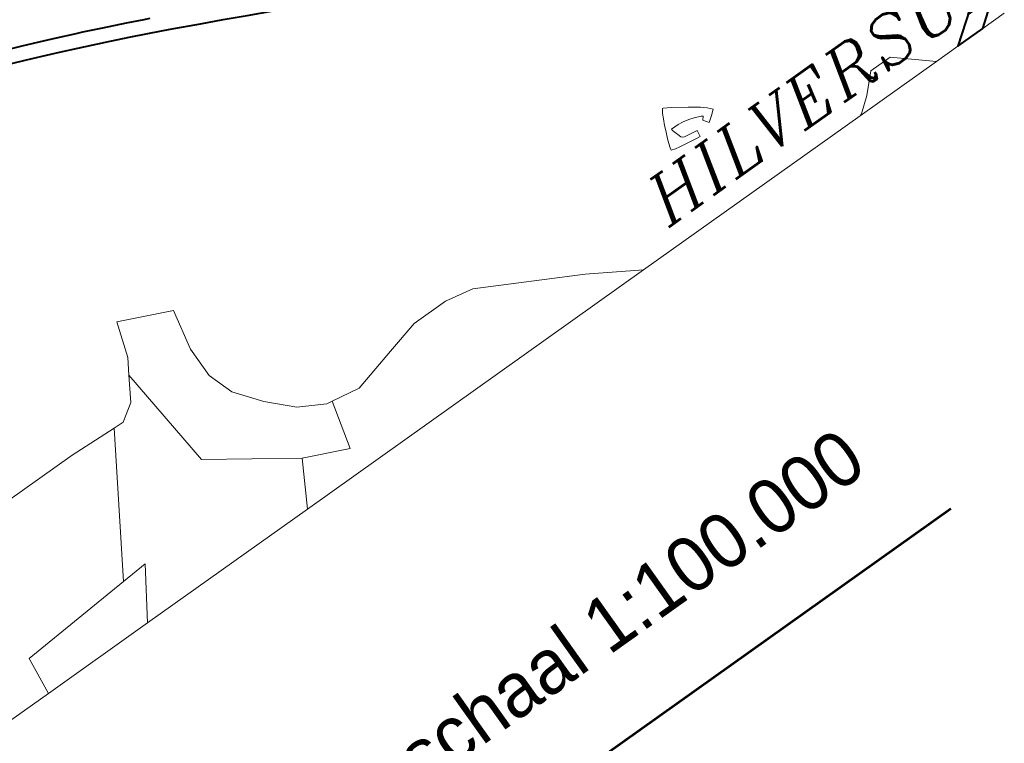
# Model space of a CAD drawing. Header units: metres. Extents: x 148316 to 148653, y 486436 to 486744.
# Tile 72 of 87: x 148558 to 148568, y 486707 to 486714. Entities that reach past the tile are written whole.
import ezdxf
from ezdxf.enums import TextEntityAlignment as Align

# ---------------------------------------------------------------- set-up
doc = ezdxf.new("R2010")
doc.units = ezdxf.units.M
doc.header["$MEASUREMENT"] = 0
for name, color, linetype, lineweight in [('WVB-pen-brm-dik 018', 6, 'Continuous', 13), ('WVB-pen-dik 035', 1, 'Continuous', 40), ('WVB-pen-dik 050', 1, 'Continuous', 53), ('WVB-raster-60%', 253, 'Continuous', 30), ('WVB-tekst-dik 035', 1, 'Continuous', 40)]:
    doc.layers.add(name, color=color, linetype=linetype, lineweight=lineweight)
doc.styles.add('1 200   cursief   0.18', font='ITALICS.shx', dxfattribs={"height": 0.36})
doc.styles.add('Style-WORKING', font='WORKING.shx')

# ---------------------------------------------------------------- blocks, each defined once
blk = doc.blocks.new('INZET')
at = {"layer": 'WVB-pen-brm-dik 018'}
for p, q in [((-0.06872, -0.121397), (-0.069813, -0.120954)), ((-0.068957, -0.120546), (-0.068456, -0.120749)), ((-0.068456, -0.120749), (-0.067677, -0.121068)), ((-0.067942, -0.121716), (-0.06872, -0.121397)), ((-0.067677, -0.121068), (-0.066863, -0.121401)), ((-0.066863, -0.121401), (-0.066018, -0.121754)), ((-0.06713, -0.122048), (-0.067942, -0.121716)), ((-0.066018, -0.121754), (-0.065655, -0.121911)), ((-0.065655, -0.121911), (-0.064738, -0.122312)), ((-0.066292, -0.122398), (-0.06713, -0.122048)), ((-0.064738, -0.122312), (-0.063664, -0.122778)), ((-0.065935, -0.122553), (-0.066292, -0.122398)), ((-0.065017, -0.122954), (-0.065935, -0.122553)), ((-0.063664, -0.122778), (-0.062869, -0.123138)), ((-0.063948, -0.123419), (-0.065017, -0.122954)), ((-0.063092, -0.123805), (-0.063948, -0.123419)), ((-0.062092, -0.124258), (-0.063092, -0.123805)), ((-0.060721, -0.124907), (-0.062092, -0.124258)), ((-0.059701, -0.125374), (-0.060721, -0.124907)), ((-0.073058, -0.136106), (-0.072484, -0.134383)), ((-0.072484, -0.134383), (-0.073058, -0.136106)), ((-0.072484, -0.134383), (-0.0699, -0.135532)), ((-0.0699, -0.135532), (-0.072484, -0.134383)), ((-0.0699, -0.135532), (-0.07033, -0.137542)), ((-0.07033, -0.137542), (-0.0699, -0.135532)), ((-0.073508, -0.136837), (-0.073058, -0.136106)), ((-0.073058, -0.136106), (-0.073508, -0.136837)), ((-0.074207, -0.137973), (-0.073508, -0.136837)), ((-0.073508, -0.136837), (-0.074207, -0.137973)), ((-0.072999, -0.14224), (-0.073508, -0.136837)), ((-0.073508, -0.136837), (-0.072999, -0.14224)), ((-0.07033, -0.137542), (-0.07033, -0.139122)), ((-0.07033, -0.139122), (-0.07033, -0.137542)), ((-0.075068, -0.138547), (-0.074207, -0.137973)), ((-0.074207, -0.137973), (-0.075068, -0.138547)), ((-0.081894, -0.13841), (-0.078018, -0.13841)), ((-0.078018, -0.13841), (-0.081894, -0.13841)), ((-0.079564, -0.144881), (-0.075591, -0.138523)), ((-0.075591, -0.138523), (-0.079564, -0.144881)), ((-0.078018, -0.13841), (-0.075591, -0.138523)), ((-0.075591, -0.138523), (-0.078018, -0.13841)), ((-0.075591, -0.138523), (-0.075068, -0.138547)), ((-0.075068, -0.138547), (-0.075591, -0.138523)), ((-0.07033, -0.139122), (-0.0699, -0.140414)), ((-0.0699, -0.140414), (-0.07033, -0.139122)), ((-0.0699, -0.140414), (-0.068895, -0.141706)), ((-0.068895, -0.141706), (-0.0699, -0.140414)), ((-0.045033, -0.141762), (-0.044922, -0.141532)), ((-0.044922, -0.141532), (-0.045033, -0.141762)), ((-0.044922, -0.141532), (-0.044781, -0.141329)), ((-0.044781, -0.141329), (-0.044922, -0.141532)), ((-0.044781, -0.141329), (-0.044736, -0.141337)), ((-0.044736, -0.141337), (-0.044781, -0.141329)), ((-0.044736, -0.141337), (-0.044383, -0.141542)), ((-0.044383, -0.141542), (-0.044736, -0.141337)), ((-0.044383, -0.141542), (-0.043724, -0.142002)), ((-0.043724, -0.142002), (-0.044383, -0.141542)), ((-0.068895, -0.141706), (-0.067746, -0.142855)), ((-0.067746, -0.142855), (-0.068895, -0.141706)), ((-0.045265, -0.142298), (-0.045172, -0.142067)), ((-0.045172, -0.142067), (-0.045265, -0.142298)), ((-0.045172, -0.142067), (-0.045033, -0.141762)), ((-0.045033, -0.141762), (-0.045172, -0.142067)), ((-0.043724, -0.142002), (-0.043233, -0.142357)), ((-0.043233, -0.142357), (-0.043724, -0.142002)), ((-0.068972, -0.145033), (-0.072999, -0.14224)), ((-0.072999, -0.14224), (-0.068972, -0.145033)), ((-0.045432, -0.142683), (-0.045265, -0.142298)), ((-0.045265, -0.142298), (-0.045432, -0.142683)), ((-0.044611, -0.142414), (-0.045004, -0.142406)), ((-0.045004, -0.142406), (-0.045004, -0.14249)), ((-0.045004, -0.14249), (-0.045004, -0.142406)), ((-0.045004, -0.142406), (-0.044611, -0.142414)), ((-0.045004, -0.14249), (-0.044899, -0.142803)), ((-0.044899, -0.142803), (-0.045004, -0.14249)), ((-0.044324, -0.142446), (-0.044611, -0.142414)), ((-0.044611, -0.142414), (-0.044324, -0.142446)), ((-0.044037, -0.14251), (-0.044324, -0.142446)), ((-0.044324, -0.142446), (-0.044037, -0.14251)), ((-0.043777, -0.142598), (-0.044037, -0.14251)), ((-0.044037, -0.14251), (-0.043777, -0.142598)), ((-0.043233, -0.142357), (-0.042985, -0.142561)), ((-0.042985, -0.142561), (-0.043233, -0.142357)), ((-0.067746, -0.142855), (-0.066454, -0.143573)), ((-0.066454, -0.143573), (-0.067746, -0.142855)), ((-0.062434, -0.143286), (-0.060711, -0.142855)), ((-0.060711, -0.142855), (-0.062434, -0.143286)), ((-0.060711, -0.142855), (-0.058844, -0.142855)), ((-0.058844, -0.142855), (-0.060711, -0.142855)), ((-0.058844, -0.142855), (-0.057408, -0.143142)), ((-0.057408, -0.143142), (-0.058844, -0.142855)), ((-0.045582, -0.143104), (-0.045522, -0.142899)), ((-0.045522, -0.142899), (-0.045582, -0.143104)), ((-0.045522, -0.142899), (-0.045432, -0.142683)), ((-0.045432, -0.142683), (-0.045522, -0.142899)), ((-0.044899, -0.142803), (-0.044847, -0.142977)), ((-0.044847, -0.142977), (-0.044899, -0.142803)), ((-0.044847, -0.142977), (-0.044785, -0.143048)), ((-0.044785, -0.143048), (-0.044847, -0.142977)), ((-0.043463, -0.142732), (-0.043777, -0.142598)), ((-0.043777, -0.142598), (-0.043463, -0.142732)), ((-0.043513, -0.142935), (-0.043377, -0.142791)), ((-0.043377, -0.142791), (-0.043513, -0.142935)), ((-0.043317, -0.143198), (-0.043513, -0.142935)), ((-0.043513, -0.142935), (-0.043317, -0.143198)), ((-0.043377, -0.142791), (-0.043463, -0.142732)), ((-0.043463, -0.142732), (-0.043377, -0.142791)), ((-0.043024, -0.142993), (-0.043317, -0.143198)), ((-0.043317, -0.143198), (-0.043024, -0.142993)), ((-0.042784, -0.142783), (-0.043024, -0.142993)), ((-0.043024, -0.142993), (-0.042784, -0.142783)), ((-0.042985, -0.142561), (-0.042784, -0.142783)), ((-0.042784, -0.142783), (-0.042985, -0.142561)), ((-0.064731, -0.14386), (-0.062434, -0.143286)), ((-0.062434, -0.143286), (-0.064731, -0.14386)), ((-0.057408, -0.143142), (-0.052527, -0.145727)), ((-0.052527, -0.145727), (-0.057408, -0.143142)), ((-0.045607, -0.143234), (-0.045582, -0.143104)), ((-0.045582, -0.143104), (-0.045607, -0.143234)), ((-0.045399, -0.143302), (-0.045607, -0.143234)), ((-0.045607, -0.143234), (-0.045399, -0.143302)), ((-0.045167, -0.143346), (-0.045399, -0.143302)), ((-0.045399, -0.143302), (-0.045167, -0.143346)), ((-0.044233, -0.143485), (-0.045167, -0.143346)), ((-0.045167, -0.143346), (-0.044233, -0.143485)), ((-0.044785, -0.143048), (-0.044706, -0.143076)), ((-0.044706, -0.143076), (-0.044785, -0.143048)), ((-0.044706, -0.143076), (-0.044634, -0.143088)), ((-0.044634, -0.143088), (-0.044706, -0.143076)), ((-0.044634, -0.143088), (-0.044279, -0.143142)), ((-0.044279, -0.143142), (-0.044634, -0.143088)), ((-0.044279, -0.143142), (-0.044012, -0.143182)), ((-0.044012, -0.143182), (-0.044279, -0.143142)), ((-0.044066, -0.143507), (-0.044233, -0.143485)), ((-0.044233, -0.143485), (-0.044066, -0.143507)), ((-0.044012, -0.143182), (-0.044066, -0.143507)), ((-0.044066, -0.143507), (-0.044012, -0.143182)), ((-0.066168, -0.143621), (-0.066786, -0.146005)), ((-0.066786, -0.146005), (-0.066168, -0.143621)), ((-0.066454, -0.143573), (-0.066168, -0.143621)), ((-0.066168, -0.143621), (-0.066454, -0.143573)), ((-0.066168, -0.143621), (-0.064731, -0.14386)), ((-0.064731, -0.14386), (-0.066168, -0.143621)), ((-0.085489, -0.145276), (-0.079564, -0.144881)), ((-0.079564, -0.144881), (-0.085489, -0.145276)), ((-0.079767, -0.147208), (-0.078202, -0.14479)), ((-0.078202, -0.14479), (-0.079767, -0.147208)), ((-0.078202, -0.14479), (-0.079564, -0.144881)), ((-0.079564, -0.144881), (-0.078202, -0.14479)), ((-0.085704, -0.147208), (-0.085489, -0.145276)), ((-0.085489, -0.145276), (-0.085704, -0.147208)), ((-0.068972, -0.145033), (-0.070202, -0.147208)), ((-0.070202, -0.147208), (-0.068972, -0.145033)), ((-0.066786, -0.146005), (-0.068972, -0.145033)), ((-0.068972, -0.145033), (-0.066786, -0.146005)), ((-0.052527, -0.145727), (-0.050087, -0.147208)), ((-0.050087, -0.147208), (-0.052527, -0.145727)), ((-0.036302, -0.146589), (-0.035441, -0.145727)), ((-0.035441, -0.145727), (-0.036302, -0.146589)), ((-0.035441, -0.145727), (-0.034292, -0.145727)), ((-0.034292, -0.145727), (-0.035441, -0.145727)), ((-0.034292, -0.145727), (-0.032564, -0.147208)), ((-0.032564, -0.147208), (-0.034292, -0.145727)), ((-0.031281, -0.147208), (-0.029764, -0.146067)), ((-0.03702, -0.147163), (-0.036302, -0.146589)), ((-0.036302, -0.146589), (-0.03702, -0.147163)), ((-0.029088, -0.146681), (-0.029788, -0.147208)), ((-0.094882, -0.147208), (-0.085704, -0.147208)), ((-0.085704, -0.147208), (-0.079767, -0.147208)), ((-0.079767, -0.147208), (-0.070202, -0.147208)), ((-0.070202, -0.147208), (-0.050087, -0.147208)), ((-0.050087, -0.147208), (-0.03714, -0.147208)), ((-0.03714, -0.147208), (-0.03702, -0.147163)), ((-0.03702, -0.147163), (-0.03714, -0.147208)), ((-0.03714, -0.147208), (-0.032564, -0.147208)), ((-0.032564, -0.147208), (-0.031281, -0.147208)), ((-0.029788, -0.147208), (-0.028507, -0.147208))]:
    blk.add_line(p, q, dxfattribs=at)
at = {"layer": 'WVB-pen-dik 035', "flags": 128}
for points in [[(-0.069813, -0.120954), (-0.06872, -0.121397), (-0.067942, -0.121716), (-0.06713, -0.122048), (-0.066292, -0.122398), (-0.065935, -0.122553), (-0.065017, -0.122954), (-0.063948, -0.123419), (-0.063092, -0.123805), (-0.062092, -0.124258), (-0.060721, -0.124907), (-0.059701, -0.125374), (-0.058641, -0.125888), (-0.05748, -0.126453), (-0.056498, -0.126949), (-0.055269, -0.127572), (-0.054187, -0.128146), (-0.053069, -0.128739), (-0.05154, -0.129563), (-0.050596, -0.130093), (-0.049108, -0.130945), (-0.047908, -0.13164), (-0.046502, -0.132485)], [(-0.062869, -0.123138), (-0.063664, -0.122778), (-0.064738, -0.122312), (-0.065655, -0.121911), (-0.066018, -0.121754), (-0.066863, -0.121401), (-0.067677, -0.121068), (-0.068456, -0.120749), (-0.068957, -0.120546)], [(-0.062596, -0.123261), (-0.062804, -0.123167), (-0.062869, -0.123138)], [(-0.029764, -0.146067), (-0.031281, -0.147208)], [(-0.029788, -0.147208), (-0.029088, -0.146681)], [(-0.031281, -0.147208), (-0.029788, -0.147208)]]:
    blk.add_lwpolyline(points, dxfattribs=at)
at = {"layer": 'WVB-pen-dik 050', "ltscale": 10}
blk.add_line((-0.166142, -0.165367), (-0.044627, -0.165367), dxfattribs=at)
at = {"layer": 'WVB-tekst-dik 035', "style": '1 200   cursief   0.18'}
blk.add_text('HILVERSUM', height=0.0024, dxfattribs=at).set_placement((-0.047878, -0.146216))
at = {"layer": 'WVB-tekst-dik 035', "style": 'Style-WORKING', "width": 0.983051}
blk.add_text('schaal 1:100.000', height=0.0026663, rotation=359.9979, dxfattribs=at).set_placement((-0.060137, -0.160224), align=Align.MIDDLE_CENTER)

msp = doc.modelspace()

# ---------------------------------------------------------------- block references
at = {"layer": 'WVB-raster-60%', "xscale": 200, "yscale": 200, "zscale": 200, "rotation": 35.4407035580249}
msp.add_blockref('INZET', (148555.136, 486741.2042), dxfattribs=at)

doc.saveas('drawing.dxf')
